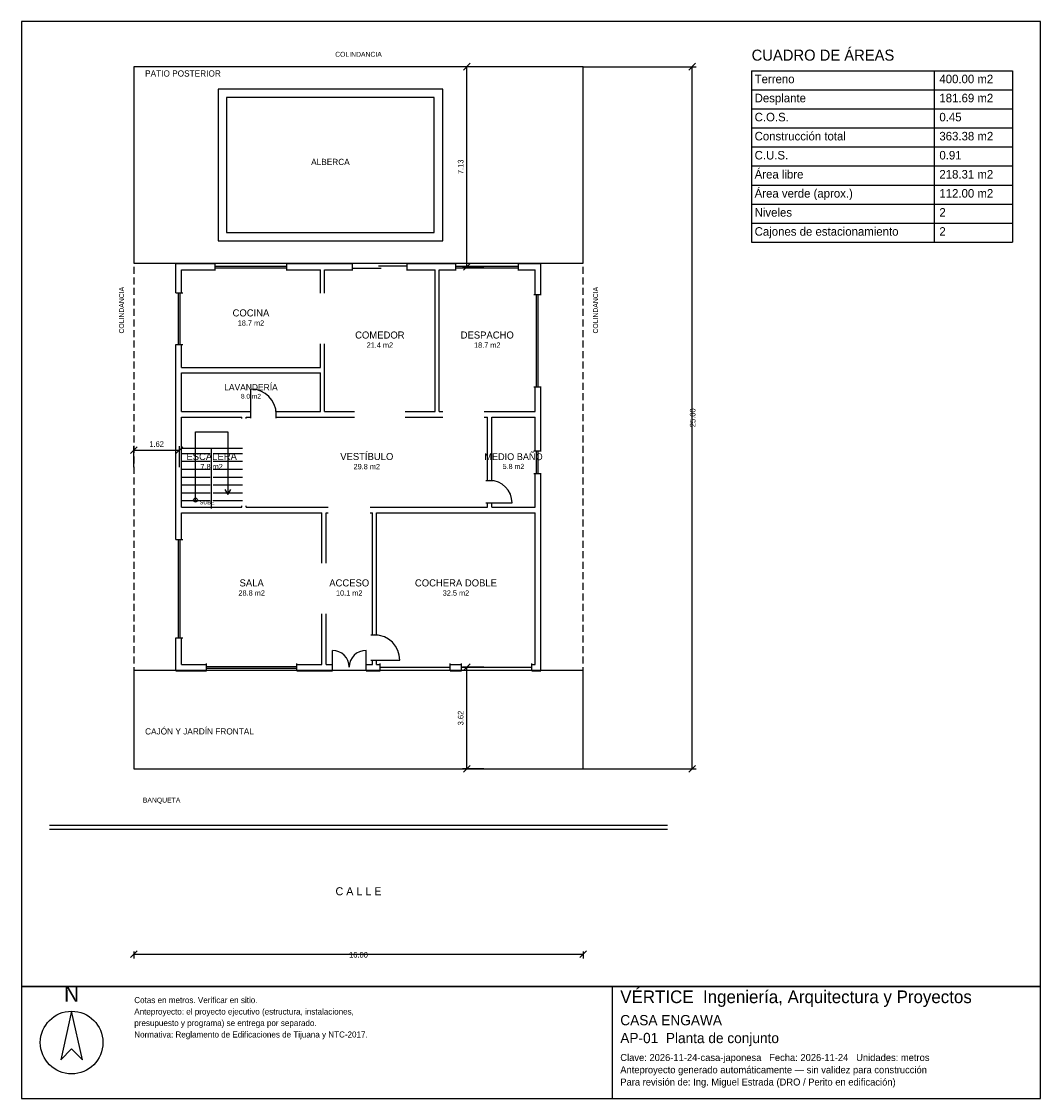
# Model space of a CAD drawing. Header units: metres. Extents: x -4 to 32.3, y -11.7 to 26.6.
import ezdxf
from ezdxf.enums import TextEntityAlignment as Align

# ---------------------------------------------------------------- set-up
doc = ezdxf.new("R2010")
doc.units = ezdxf.units.M
doc.header["$LTSCALE"] = 0.5
doc.linetypes.add('DASHED', pattern=[0.75, 0.5, -0.25])
for name, color, linetype in [('A-AREA', 252, 'CONTINUOUS'), ('A-ESCALERA', 6, 'CONTINUOUS'), ('A-EXTERIOR', 82, 'CONTINUOUS'), ('A-LIMITE', 1, 'DASHED'), ('A-MUROS', 7, 'CONTINUOUS'), ('A-PUERTAS', 2, 'CONTINUOUS'), ('A-TEXTO', 3, 'CONTINUOUS'), ('A-VANOS', 4, 'CONTINUOUS'), ('COTAS', 8, 'CONTINUOUS'), ('LAMINA', 9, 'CONTINUOUS')]:
    doc.layers.add(name, color=color, linetype=linetype)
doc.styles.get("Standard").update_dxf_attribs({"font": 'txt', "width": 0.9})

msp = doc.modelspace()

# ---------------------------------------------------------------- linework, layer by layer
at = {"layer": 'A-ESCALERA'}
for p, q in [((1.67, 11.42), (3.87, 11.42)), ((1.67, 11.23), (2.72, 11.23)), ((2.77, 9.27), (2.77, 11.42)), ((2.82, 11.23), (3.87, 11.23)), ((1.67, 10.95), (2.72, 10.95)), ((2.82, 10.95), (3.87, 10.95)), ((1.67, 10.67), (2.72, 10.67)), ((1.67, 10.39), (2.72, 10.39)), ((2.82, 10.67), (3.87, 10.67)), ((2.82, 10.39), (3.87, 10.39)), ((1.67, 10.11), (2.72, 10.11)), ((2.82, 10.11), (3.87, 10.11)), ((1.67, 9.83), (2.72, 9.83)), ((2.82, 9.83), (3.87, 9.83)), ((1.67, 9.55), (2.72, 9.55)), ((2.82, 9.55), (3.87, 9.55))]:
    msp.add_line(p, q, dxfattribs=at)
for points in [[(2.195, 9.57), (2.195, 11.995), (3.345, 11.995), (3.345, 9.77)], [(3.237, 9.95), (3.345, 9.77), (3.453, 9.95)]]:
    msp.add_lwpolyline(points, dxfattribs=at)
msp.add_circle((2.195, 9.57), 0.07, dxfattribs=at)
at = {"layer": 'A-EXTERIOR'}
for p, q in [((-3, -2), (19, -2)), ((-3, -2.15), (19, -2.15))]:
    msp.add_line(p, q, dxfattribs=at)
for points in [[(0, 18), (16, 18), (16, 25), (0, 25)], [(3, 18.8), (11, 18.8), (11, 24.2), (3, 24.2)], [(3.3, 19.1), (10.7, 19.1), (10.7, 23.9), (3.3, 23.9)], [(0, 0), (16, 0), (16, 3.5), (0, 3.5)]]:
    msp.add_lwpolyline(points, close=True, dxfattribs=at)
at = {"layer": 'A-LIMITE'}
msp.add_lwpolyline([(0, 0), (16, 0), (16, 25), (0, 25)], close=True, dxfattribs=at)
at = {"layer": 'A-MUROS'}
for p, q in [((1.495, 17.995), (2.895, 17.995)), ((1.495, 16.951), (1.495, 17.995)), ((1.695, 17.77), (2.895, 17.77)), ((1.695, 16.951), (1.695, 17.77)), ((2.895, 17.74), (2.895, 18)), ((5.445, 17.74), (5.445, 18)), ((5.445, 17.995), (7.785, 17.995)), ((5.445, 17.77), (6.645, 17.77)), ((6.645, 16.932), (6.645, 17.77)), ((6.795, 17.77), (7.785, 17.77)), ((6.795, 16.932), (6.795, 17.77)), ((7.785, 17.74), (7.785, 18)), ((9.735, 17.74), (9.735, 18)), ((9.735, 17.995), (11.469, 17.995)), ((9.735, 17.77), (10.725, 17.77)), ((10.725, 12.72), (10.725, 17.77)), ((10.875, 17.77), (11.469, 17.77)), ((10.875, 12.72), (10.875, 17.77)), ((11.469, 17.74), (11.469, 18)), ((13.701, 17.74), (13.701, 18)), ((13.701, 17.995), (14.495, 17.995)), ((13.701, 17.77), (14.295, 17.77)), ((14.295, 16.886), (14.295, 17.77)), ((14.495, 16.886), (14.495, 17.995)), ((1.49, 16.951), (1.75, 16.951)), ((14.24, 16.886), (14.5, 16.886)), ((1.49, 15.114), (1.75, 15.114)), ((1.495, 8.17), (1.495, 15.114)), ((1.695, 14.295), (1.695, 15.114)), ((6.645, 14.295), (6.645, 15.132)), ((6.795, 12.72), (6.795, 15.132)), ((1.695, 14.295), (6.645, 14.295)), ((1.695, 14.095), (6.645, 14.095)), ((1.695, 12.72), (1.695, 14.095)), ((6.645, 12.72), (6.645, 14.095)), ((14.24, 13.604), (14.5, 13.604)), ((14.295, 12.72), (14.295, 13.604)), ((14.495, 11.32), (14.495, 13.604)), ((1.695, 12.72), (4.17, 12.72)), ((4.17, 12.49), (4.17, 12.75)), ((5.07, 12.49), (5.07, 12.75)), ((5.07, 12.72), (6.645, 12.72)), ((6.795, 12.72), (7.86, 12.72)), ((9.66, 12.72), (10.725, 12.72)), ((10.875, 12.72), (11, 12.72)), ((12.47, 12.72), (14.295, 12.72)), ((1.695, 12.52), (3.845, 12.52)), ((1.695, 9.32), (1.695, 12.52)), ((3.845, 12.47), (3.845, 12.52)), ((3.995, 12.52), (4.17, 12.52)), ((3.995, 12.47), (3.995, 12.52)), ((5.07, 12.52), (7.86, 12.52)), ((9.66, 12.52), (11, 12.52)), ((12.47, 12.52), (12.595, 12.52)), ((12.595, 10.27), (12.595, 12.52)), ((12.745, 12.52), (14.295, 12.52)), ((12.745, 10.27), (12.745, 12.52)), ((14.295, 11.32), (14.295, 12.52)), ((14.24, 11.32), (14.5, 11.32)), ((14.24, 10.52), (14.5, 10.52)), ((14.295, 9.32), (14.295, 10.52)), ((14.495, 3.495), (14.495, 10.52)), ((12.54, 10.27), (12.8, 10.27)), ((1.695, 9.32), (3.845, 9.32)), ((3.845, 9.32), (3.845, 9.37)), ((3.995, 9.32), (3.995, 9.37)), ((3.995, 9.32), (6.92, 9.32)), ((8.42, 9.32), (12.595, 9.32)), ((12.54, 9.47), (12.8, 9.47)), ((12.595, 9.32), (12.595, 9.47)), ((12.745, 9.32), (12.745, 9.47)), ((12.745, 9.32), (14.295, 9.32)), ((1.695, 9.12), (6.695, 9.12)), ((1.695, 8.17), (1.695, 9.12)), ((6.695, 7.32), (6.695, 9.12)), ((6.845, 9.12), (6.92, 9.12)), ((6.845, 7.32), (6.845, 9.12)), ((8.42, 9.12), (8.495, 9.12)), ((8.495, 4.77), (8.495, 9.12)), ((8.645, 9.12), (14.295, 9.12)), ((8.645, 4.77), (8.645, 9.12)), ((14.295, 3.72), (14.295, 9.12)), ((1.49, 8.17), (1.75, 8.17)), ((6.695, 3.72), (6.695, 5.52)), ((6.845, 3.72), (6.845, 5.52)), ((1.49, 4.67), (1.75, 4.67)), ((1.495, 3.495), (1.495, 4.67)), ((1.695, 3.72), (1.695, 4.67)), ((8.44, 4.77), (8.7, 4.77)), ((8.44, 3.87), (8.7, 3.87)), ((8.495, 3.72), (8.495, 3.87)), ((8.645, 3.72), (8.645, 3.87)), ((1.495, 3.495), (2.586, 3.495)), ((1.695, 3.72), (2.586, 3.72)), ((2.586, 3.49), (2.586, 3.75)), ((5.804, 3.49), (5.804, 3.75)), ((5.804, 3.72), (6.695, 3.72)), ((5.804, 3.495), (7.07, 3.495)), ((6.845, 3.72), (7.07, 3.72)), ((7.07, 3.49), (7.07, 3.75)), ((8.27, 3.49), (8.27, 3.75)), ((8.27, 3.72), (8.495, 3.72)), ((8.27, 3.495), (8.77, 3.495)), ((8.645, 3.72), (8.77, 3.72)), ((8.77, 3.49), (8.77, 3.75)), ((11.27, 3.49), (11.27, 3.75)), ((11.27, 3.72), (11.67, 3.72)), ((11.27, 3.495), (11.67, 3.495)), ((11.67, 3.49), (11.67, 3.75)), ((14.17, 3.49), (14.17, 3.75)), ((14.17, 3.72), (14.295, 3.72)), ((14.17, 3.495), (14.495, 3.495))]:
    msp.add_line(p, q, dxfattribs=at)
at = {"layer": 'A-PUERTAS'}
for p, q in [((4.17, 12.62), (4.17, 13.52)), ((12.67, 9.47), (13.47, 9.47)), ((7.07, 3.62), (7.07, 4.22)), ((8.27, 3.62), (8.27, 4.22)), ((8.57, 3.87), (9.47, 3.87))]:
    msp.add_line(p, q, dxfattribs=at)
for centre, radius, start, end in [((4.17, 12.62), 0.9, 0, 90), ((12.67, 9.47), 0.8, 0, 90), ((8.57, 3.87), 0.9, 0, 90), ((7.07, 3.62), 0.6, 0, 90), ((8.27, 3.62), 0.6, 90, 180)]:
    msp.add_arc(centre, radius, start, end, dxfattribs=at)
at = {"layer": 'A-VANOS'}
for p, q in [((2.895, 17.9), (5.445, 17.9)), ((2.895, 17.84), (5.445, 17.84)), ((7.785, 17.83), (8.81, 17.83)), ((8.71, 17.91), (9.735, 17.91)), ((11.469, 17.9), (13.701, 17.9)), ((11.469, 17.84), (13.701, 17.84)), ((1.59, 15.114), (1.59, 16.951)), ((1.65, 15.114), (1.65, 16.951)), ((14.34, 13.604), (14.34, 16.886)), ((14.4, 13.604), (14.4, 16.886)), ((14.34, 10.52), (14.34, 11.32)), ((14.4, 10.52), (14.4, 11.32)), ((1.59, 4.67), (1.59, 8.17)), ((1.65, 4.67), (1.65, 8.17)), ((2.586, 3.65), (5.804, 3.65)), ((2.586, 3.59), (5.804, 3.59)), ((8.77, 3.62), (11.27, 3.62)), ((11.67, 3.62), (14.17, 3.62))]:
    msp.add_line(p, q, dxfattribs=at)
at = {"layer": 'COTAS'}
for p, q in [((12.4575, 25), (11.7075, 25)), ((11.7375, 24.88), (11.9775, 25.12)), ((11.8575, 17.87), (11.8575, 25)), ((16, 25), (20.03, 25)), ((19.76, 24.88), (20, 25.12)), ((19.88, 0), (19.88, 25)), ((22, 24.8571), (31.2857, 24.8571)), ((22, 24.8571), (22, 18.75)), ((28.5, 24.8571), (28.5, 18.75)), ((31.2857, 24.8571), (31.2857, 18.75)), ((22, 24.1786), (31.2857, 24.1786)), ((22, 23.5), (31.2857, 23.5)), ((22, 22.8214), (31.2857, 22.8214)), ((22, 22.1429), (31.2857, 22.1429)), ((22, 21.4643), (31.2857, 21.4643)), ((22, 20.7857), (31.2857, 20.7857)), ((22, 20.1071), (31.2857, 20.1071)), ((22, 19.4286), (31.2857, 19.4286)), ((22, 18.75), (31.2857, 18.75)), ((12.4575, 17.87), (11.7075, 17.87)), ((11.7375, 17.75), (11.9775, 17.99)), ((-0.12, 11.225), (0.12, 11.465)), ((0, 10.745), (0, 11.495)), ((0, 11.345), (1.62, 11.345)), ((1.5, 11.225), (1.74, 11.465)), ((1.62, 10.745), (1.62, 11.495)), ((12.4575, 3.62), (11.7075, 3.62)), ((11.7375, 3.5), (11.9775, 3.74)), ((11.8575, 0), (11.8575, 3.62)), ((12.4575, 0), (11.7075, 0)), ((11.7375, -0.12), (11.9775, 0.12)), ((16, 0), (20.03, 0)), ((19.76, -0.12), (20, 0.12)), ((-0.12, -6.72), (0.12, -6.48)), ((0, -6.5), (0, -6.75)), ((15.88, -6.72), (16.12, -6.48)), ((16, -6.5), (16, -6.75)), ((0, -6.6), (16, -6.6))]:
    msp.add_line(p, q, dxfattribs=at)
at = {"layer": 'LAMINA'}
msp.add_line((17.0457, -11.7332), (17.0457, -7.75), dxfattribs=at)
for points in [[(-4, -7.75), (32.2857, -7.75), (32.2857, 26.6071), (-4, 26.6071)], [(-4, -11.7332), (32.2857, -11.7332), (32.2857, -7.75), (-4, -7.75)], [(-2.2155, -8.6263), (-2.6059, -10.355), (-2.2155, -9.9646), (-1.8252, -10.355)]]:
    msp.add_lwpolyline(points, close=True, dxfattribs=at)
msp.add_circle((-2.2155, -9.7416), 1.1153, dxfattribs=at)

# ---------------------------------------------------------------- texts
at = {"layer": 'A-AREA'}
for s, height, p in [('18.7 m2', 0.189, (4.17, 15.7805)), ('21.4 m2', 0.189, (8.76, 14.993)), ('18.7 m2', 0.189, (12.585, 14.993)), ('8.0 m2', 0.1688, (4.17, 13.1825)), ('7.8 m2', 0.189, (2.77, 10.668)), ('29.8 m2', 0.189, (8.295, 10.668)), ('5.8 m2', 0.1821, (13.52, 10.6771)), ('28.8 m2', 0.189, (4.195, 6.168)), ('10.1 m2', 0.189, (7.67, 6.168)), ('32.5 m2', 0.189, (11.47, 6.168))]:
    msp.add_text(s, height=height, dxfattribs=at).set_placement(p, align=Align.CENTER)
at = {"layer": 'A-ESCALERA'}
msp.add_text('SUBE', height=0.14, dxfattribs=at).set_placement((2.345, 9.42))
at = {"layer": 'A-TEXTO'}
for s, height, p in [('CUADRO DE ÁREAS', 0.3929, (22, 25.2143)), ('PATIO POSTERIOR', 0.22, (0.4, 24.648)), ('Terreno', 0.3036, (22.1071, 24.4107)), ('400.00 m2', 0.3036, (28.6857, 24.4107)), ('Desplante', 0.3036, (22.1071, 23.7321)), ('181.69 m2', 0.3036, (28.6857, 23.7321)), ('C.O.S.', 0.3036, (22.1071, 23.0536)), ('0.45', 0.3036, (28.6857, 23.0536)), ('Construcción total', 0.3036, (22.1071, 22.375)), ('363.38 m2', 0.3036, (28.6857, 22.375)), ('C.U.S.', 0.3036, (22.1071, 21.6964)), ('0.91', 0.3036, (28.6857, 21.6964)), ('Área libre', 0.3036, (22.1071, 21.0179)), ('218.31 m2', 0.3036, (28.6857, 21.0179)), ('Área verde (aprox.)', 0.3036, (22.1071, 20.3393)), ('112.00 m2', 0.3036, (28.6857, 20.3393)), ('Niveles', 0.3036, (22.1071, 19.6607)), ('2', 0.3036, (28.6857, 19.6607)), ('Cajones de estacionamiento', 0.3036, (22.1071, 18.9821)), ('2', 0.3036, (28.6857, 18.9821)), ('CAJÓN Y JARDÍN FRONTAL', 0.22, (0.4, 1.225)), ('BANQUETA', 0.176, (0.32, -1.2))]:
    msp.add_text(s, height=height, dxfattribs=at).set_placement(p)
for s, height, p in [('COLINDANCIA', 0.176, (8, 25.352)), ('ALBERCA', 0.22, (7, 21.5)), ('COCINA', 0.252, (4.17, 16.1081)), ('COMEDOR', 0.252, (8.76, 15.3206)), ('DESPACHO', 0.252, (12.585, 15.3206)), ('LAVANDERÍA', 0.225, (4.17, 13.475)), ('ESCALERA', 0.252, (2.77, 10.9956)), ('VESTÍBULO', 0.252, (8.295, 10.9956)), ('MEDIO BAÑO', 0.2429, (13.52, 10.9929)), ('SALA', 0.252, (4.195, 6.4956)), ('ACCESO', 0.252, (7.67, 6.4956)), ('COCHERA DOBLE', 0.252, (11.47, 6.4956)), ('C A L L E', 0.286, (8, -4.5))]:
    msp.add_text(s, height=height, dxfattribs=at).set_placement(p, align=Align.CENTER)
for p in [(-0.352, 15.5), (16.528, 15.5)]:
    msp.add_text('COLINDANCIA', height=0.176, rotation=90, dxfattribs=at).set_placement(p)
at = {"layer": 'COTAS'}
for s, p in [('7.13', (11.7375, 21.435)), ('25.00', (20, 12.5)), ('3.62', (11.7375, 1.81))]:
    msp.add_text(s, height=0.2, rotation=90, dxfattribs=at).set_placement(p, align=Align.CENTER)
for s, p in [('1.62', (0.81, 11.465)), ('16.00', (8, -6.72))]:
    msp.add_text(s, height=0.2, dxfattribs=at).set_placement(p, align=Align.CENTER)
at = {"layer": 'LAMINA'}
msp.add_text('N', height=0.5576, dxfattribs=at).set_placement((-2.2155, -8.2917), align=Align.CENTER)
for s, height, p in [('VÉRTICE  Ingeniería, Arquitectura y Proyectos', 0.4503, (17.3228, -8.3388)), ('Cotas en metros. Verificar en sitio.', 0.2147, (0.015, -8.3388)), ('Anteproyecto: el proyecto ejecutivo (estructura, instalaciones,', 0.2147, (0.015, -8.7468)), ('CASA ENGAWA', 0.3637, (17.3228, -9.1268)), ('presupuesto y programa) se entrega por separado.', 0.2147, (0.015, -9.1549)), ('Normativa: Reglamento de Edificaciones de Tijuana y NTC-2017.', 0.2147, (0.015, -9.5629)), ('AP-01  Planta de conjunto', 0.3637, (17.3228, -9.7632)), ('Clave: 2026-11-24-casa-japonesa   Fecha: 2026-11-24   Unidades: metros', 0.2494, (17.3228, -10.3997)), ('Anteproyecto generado automáticamente — sin validez para construcción', 0.2494, (17.3228, -10.8361)), ('Para revisión de: Ing. Miguel Estrada (DRO / Perito en edificación)', 0.2494, (17.3228, -11.2725))]:
    msp.add_text(s, height=height, dxfattribs=at).set_placement(p)

doc.saveas('drawing.dxf')
